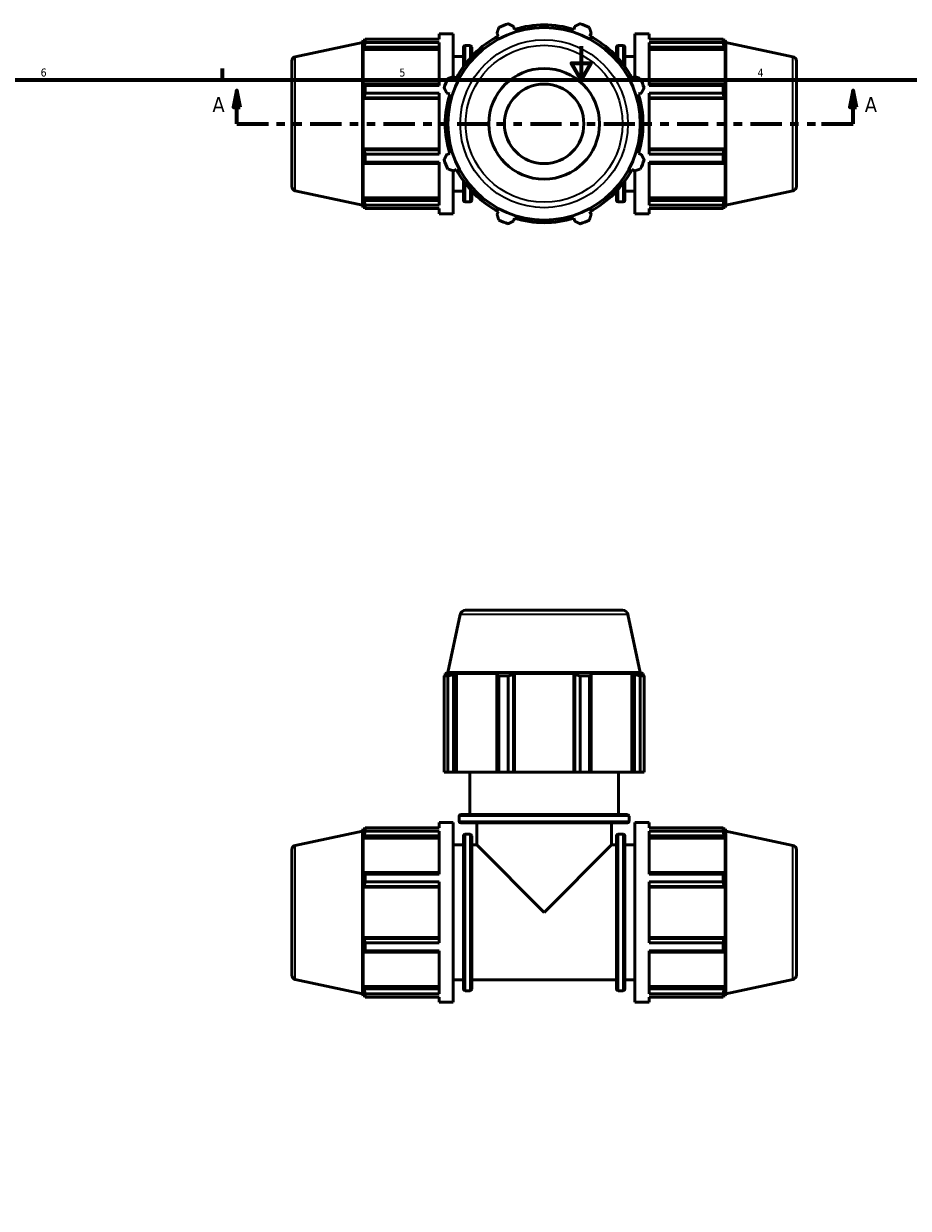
# Model space of a CAD drawing. Header units: inches. Extents: x 0.1 to 36.9, y -6.4 to 25.7.
# Tile 4 of 6: x 10.4 to 20.9, y 7.6 to 21.7. Entities that reach past the tile are written whole.
import ezdxf

# ---------------------------------------------------------------- set-up
doc = ezdxf.new("R2010")
doc.units = ezdxf.units.IN
doc.header["$MEASUREMENT"] = 0
doc.linetypes.add('DOUBLE_DASH_CHAIN', pattern=[1.2403, 0.6614, -0.0827, 0.1654, -0.0827, 0.1654, -0.0827])
for name, color, linetype, lineweight in [('Border (ANSI)', 7, 'Continuous', 70), ('Section Line (ANSI)', 7, 'DOUBLE_DASH_CHAIN', 70), ('Visible (ANSI)', 7, 'Continuous', 50), ('Visible Narrow (ANSI)', 7, 'Continuous', 35)]:
    doc.layers.add(name, color=color, linetype=linetype, lineweight=lineweight)
doc.styles.add('Label Text (ANSI)', font='tahoma.ttf')
doc.styles.add('Note Text (ANSI)', font='tahoma.ttf')

# ---------------------------------------------------------------- blocks, each defined once
blk = doc.blocks.new('Borders Default Border')
at = {"layer": 'Border (ANSI)'}
blk.add_line((12.75, 21), (12.75, 21.134), dxfattribs=at)
at = {"layer": 'Border (ANSI)', "flags": 128}
for points in [[(17, 21.4), (17, 21), (16.885, 21.2), (17.115, 21.2), (17, 21)], [(0.5, 1), (0.5, 21), (33.5, 21), (33.5, 1), (0.5, 1)]]:
    blk.add_lwpolyline(points, dxfattribs=at)
at = {"layer": 'Border (ANSI)', "color": 5, "true_color": 0x0000ff, "char_height": 0.0945, "attachment_point": 7, "style": 'Note Text (ANSI)'}
for s, insert in [('6', (10.595, 21.038)), ('5', (14.847, 21.038)), ('4', (19.092, 21.04))]:
    blk.add_mtext(s, dxfattribs=dict(at, insert=insert))
blk = doc.blocks.new('2dTransSection0')
at = {"layer": 'Section Line (ANSI)', "linetype": 'Continuous'}
for p, q in [((12.921, 20.874), (12.881, 20.677)), ((12.921, 20.677), (12.921, 20.874)), ((12.96, 20.677), (12.921, 20.874)), ((20.225, 20.874), (20.186, 20.677)), ((20.225, 20.677), (20.225, 20.874)), ((20.265, 20.677), (20.225, 20.874)), ((12.881, 20.677), (12.96, 20.677)), ((12.921, 20.48), (12.921, 20.677)), ((20.186, 20.677), (20.265, 20.677)), ((20.225, 20.48), (20.225, 20.677)), ((12.921, 20.48), (13.295, 20.48)), ((19.851, 20.48), (20.225, 20.48))]:
    blk.add_line(p, q, dxfattribs=at)
at = {"layer": 'Section Line (ANSI)', "linetype": 'DOUBLE_DASH_CHAIN', "ltscale": 0.558751}
blk.add_line((12.921, 20.48), (20.225, 20.48), dxfattribs=at)
at = {"layer": 'Section Line (ANSI)', "linetype": 'Continuous', "flags": 128}
for points in [[(12.96, 20.677), (12.921, 20.874), (12.881, 20.677), (12.96, 20.677)], [(20.265, 20.677), (20.225, 20.874), (20.186, 20.677), (20.265, 20.677)]]:
    blk.add_lwpolyline(points, dxfattribs=at)
at = {"layer": 'Section Line (ANSI)'}
for points in [[(12.96, 20.677), (12.921, 20.874), (12.881, 20.677), (12.96, 20.677)], [(20.265, 20.677), (20.225, 20.874), (20.186, 20.677), (20.265, 20.677)]]:
    blk.add_solid(points, dxfattribs=at)
at = {"layer": 'Section Line (ANSI)', "char_height": 0.18, "attachment_point": 7, "style": 'Label Text (ANSI)'}
for insert in [(12.631, 20.618), (20.362, 20.618)]:
    blk.add_mtext('A', dxfattribs=dict(at, insert=insert))

msp = doc.modelspace()

# ---------------------------------------------------------------- linework, layer by layer
at = {"layer": 'Visible (ANSI)'}
for p, q in [((16.209, 21.598), (16.198, 21.634)), ((16.926, 21.634), (16.914, 21.598)), ((14.442, 21.482), (15.317, 21.482)), ((14.442, 21.444), (14.442, 21.482)), ((15.317, 21.482), (15.317, 21.545)), ((15.317, 21.545), (15.485, 21.545)), ((15.485, 21.038), (15.485, 21.545)), ((16.003, 21.553), (16.021, 21.52)), ((17.103, 21.52), (17.12, 21.553)), ((17.638, 21.038), (17.638, 21.545)), ((17.638, 21.545), (17.806, 21.545)), ((17.806, 21.482), (17.806, 21.545)), ((17.806, 21.482), (18.682, 21.482)), ((18.682, 21.444), (18.682, 21.482)), ((13.613, 21.275), (14.409, 21.444)), ((14.409, 21.444), (14.418, 21.471)), ((14.409, 19.517), (14.409, 21.444)), ((14.418, 21.471), (14.418, 21.425)), ((14.418, 21.471), (14.436, 21.471)), ((14.428, 21.455), (14.418, 21.425)), ((14.418, 21.359), (14.428, 21.387)), ((15.317, 21.359), (14.418, 21.359)), ((14.418, 21.359), (14.418, 20.938)), ((14.428, 21.387), (15.317, 21.387)), ((15.317, 21.444), (14.442, 21.444)), ((15.317, 20.934), (15.317, 21.444)), ((15.605, 21.157), (15.605, 21.386)), ((15.626, 21.407), (15.684, 21.407)), ((15.705, 21.386), (15.705, 21.279)), ((17.419, 21.279), (17.419, 21.386)), ((17.44, 21.407), (17.498, 21.407)), ((17.519, 21.386), (17.519, 21.157)), ((17.806, 20.934), (17.806, 21.444)), ((18.682, 21.444), (17.806, 21.444)), ((17.806, 21.387), (18.695, 21.387)), ((17.806, 21.359), (18.706, 21.359)), ((18.688, 21.471), (18.706, 21.471)), ((18.706, 21.425), (18.695, 21.455)), ((18.695, 21.387), (18.706, 21.359)), ((18.715, 21.444), (18.706, 21.471)), ((18.706, 21.425), (18.706, 21.471)), ((18.706, 20.938), (18.706, 21.359)), ((18.715, 19.517), (18.715, 21.444)), ((19.51, 21.275), (18.715, 21.444)), ((13.572, 21.223), (13.572, 19.737)), ((15.485, 21.279), (15.605, 21.279)), ((17.519, 21.279), (17.638, 21.279)), ((19.552, 21.223), (19.552, 19.737)), ((14.428, 20.952), (14.418, 20.938)), ((15.317, 20.952), (14.428, 20.952)), ((14.442, 20.934), (15.317, 20.934)), ((14.442, 20.841), (14.442, 20.934)), ((15.522, 21.021), (15.489, 21.039)), ((17.635, 21.039), (17.601, 21.021)), ((18.695, 20.952), (17.806, 20.952)), ((17.806, 20.934), (18.682, 20.934)), ((18.682, 20.841), (18.682, 20.934)), ((18.706, 20.938), (18.695, 20.952)), ((14.418, 20.778), (14.428, 20.788)), ((15.317, 20.778), (14.418, 20.778)), ((14.418, 20.778), (14.418, 20.183)), ((14.428, 20.788), (15.317, 20.788)), ((15.317, 20.841), (14.442, 20.841)), ((15.317, 20.12), (15.317, 20.841)), ((15.408, 20.844), (15.444, 20.833)), ((17.679, 20.833), (17.715, 20.844)), ((17.806, 20.12), (17.806, 20.841)), ((18.682, 20.841), (17.806, 20.841)), ((17.806, 20.788), (18.695, 20.788)), ((17.806, 20.778), (18.706, 20.778)), ((18.695, 20.788), (18.706, 20.778)), ((18.706, 20.183), (18.706, 20.778)), ((14.428, 20.173), (14.418, 20.183)), ((15.317, 20.183), (14.418, 20.183)), ((15.317, 20.173), (14.428, 20.173)), ((14.442, 20.12), (15.317, 20.12)), ((14.442, 20.027), (14.442, 20.12)), ((15.444, 20.128), (15.408, 20.117)), ((17.715, 20.117), (17.679, 20.128)), ((17.806, 20.183), (18.706, 20.183)), ((18.695, 20.173), (17.806, 20.173)), ((17.806, 20.12), (18.682, 20.12)), ((18.682, 20.027), (18.682, 20.12)), ((18.706, 20.183), (18.695, 20.173)), ((14.418, 20.023), (14.418, 19.602)), ((14.418, 20.023), (14.428, 20.008)), ((14.428, 20.008), (15.317, 20.008)), ((15.317, 20.027), (14.442, 20.027)), ((15.317, 19.517), (15.317, 20.027)), ((15.489, 19.922), (15.522, 19.939)), ((17.601, 19.939), (17.635, 19.922)), ((17.806, 19.517), (17.806, 20.027)), ((18.682, 20.027), (17.806, 20.027)), ((17.806, 20.008), (18.695, 20.008)), ((18.695, 20.008), (18.706, 20.023)), ((18.706, 19.602), (18.706, 20.023)), ((15.485, 19.415), (15.485, 19.923)), ((15.605, 19.575), (15.605, 19.804)), ((17.519, 19.804), (17.519, 19.575)), ((17.638, 19.415), (17.638, 19.923)), ((13.613, 19.686), (14.409, 19.517)), ((15.485, 19.682), (15.605, 19.682)), ((15.705, 19.681), (15.705, 19.575)), ((17.419, 19.575), (17.419, 19.681)), ((17.519, 19.682), (17.638, 19.682)), ((19.51, 19.686), (18.715, 19.517)), ((14.409, 19.517), (14.418, 19.49)), ((14.428, 19.573), (14.418, 19.602)), ((15.317, 19.602), (14.418, 19.602)), ((14.418, 19.536), (14.418, 19.49)), ((14.418, 19.536), (14.428, 19.505)), ((15.317, 19.573), (14.428, 19.573)), ((14.442, 19.517), (15.317, 19.517)), ((14.442, 19.478), (14.442, 19.517)), ((15.626, 19.554), (15.684, 19.554)), ((17.44, 19.554), (17.498, 19.554)), ((17.806, 19.602), (18.706, 19.602)), ((18.695, 19.573), (17.806, 19.573)), ((17.806, 19.517), (18.682, 19.517)), ((18.682, 19.478), (18.682, 19.517)), ((18.706, 19.602), (18.695, 19.573)), ((18.695, 19.505), (18.706, 19.536)), ((18.706, 19.49), (18.706, 19.536)), ((18.715, 19.517), (18.706, 19.49)), ((14.418, 19.49), (14.436, 19.49)), ((15.317, 19.478), (14.442, 19.478)), ((15.317, 19.415), (15.317, 19.478)), ((15.317, 19.415), (15.485, 19.415)), ((16.021, 19.441), (16.003, 19.407)), ((17.12, 19.407), (17.103, 19.441)), ((17.638, 19.415), (17.806, 19.415)), ((17.806, 19.415), (17.806, 19.478)), ((18.682, 19.478), (17.806, 19.478)), ((18.688, 19.49), (18.706, 19.49)), ((16.198, 19.327), (16.209, 19.363)), ((16.914, 19.363), (16.926, 19.327)), ((15.568, 14.664), (15.422, 13.978)), ((15.632, 14.716), (17.492, 14.716)), ((17.556, 14.664), (17.702, 13.978)), ((15.422, 13.939), (15.376, 13.939)), ((15.376, 12.797), (15.376, 13.939)), ((15.422, 13.978), (15.39, 13.968)), ((15.444, 13.968), (15.39, 13.968)), ((15.39, 13.946), (15.39, 13.968)), ((15.444, 13.968), (15.408, 13.955)), ((17.702, 13.978), (15.422, 13.978)), ((15.422, 13.939), (15.422, 12.797)), ((15.489, 13.955), (15.522, 13.968)), ((15.489, 12.797), (15.489, 13.955)), ((15.522, 12.797), (15.522, 13.968)), ((16.021, 13.968), (15.522, 13.968)), ((16.021, 13.968), (16.003, 13.955)), ((16.003, 13.955), (16.003, 12.797)), ((16.135, 13.939), (16.025, 13.939)), ((16.025, 12.797), (16.025, 13.939)), ((16.135, 13.939), (16.135, 12.797)), ((16.198, 13.955), (16.209, 13.968)), ((16.198, 12.797), (16.198, 13.955)), ((16.209, 12.797), (16.209, 13.968)), ((16.914, 13.968), (16.209, 13.968)), ((16.914, 12.797), (16.914, 13.968)), ((16.914, 13.968), (16.926, 13.955)), ((16.926, 13.955), (16.926, 12.797)), ((17.098, 13.939), (16.988, 13.939)), ((16.988, 12.797), (16.988, 13.939)), ((17.098, 13.939), (17.098, 12.797)), ((17.12, 13.955), (17.103, 13.968)), ((17.601, 13.968), (17.103, 13.968)), ((17.12, 12.797), (17.12, 13.955)), ((17.601, 12.797), (17.601, 13.968)), ((17.601, 13.968), (17.635, 13.955)), ((17.635, 13.955), (17.635, 12.797)), ((17.715, 13.955), (17.679, 13.968)), ((17.734, 13.968), (17.679, 13.968)), ((17.702, 13.978), (17.734, 13.968)), ((17.747, 13.939), (17.702, 13.939)), ((17.702, 12.797), (17.702, 13.939)), ((17.734, 13.946), (17.734, 13.968)), ((17.747, 13.939), (17.747, 12.797)), ((15.422, 12.797), (15.376, 12.797)), ((15.422, 12.797), (15.489, 12.797)), ((15.522, 12.797), (15.489, 12.797)), ((15.522, 12.797), (16.003, 12.797)), ((15.68, 12.295), (15.68, 12.797)), ((16.003, 12.797), (16.025, 12.797)), ((16.135, 12.797), (16.025, 12.797)), ((16.135, 12.797), (16.198, 12.797)), ((16.209, 12.797), (16.198, 12.797)), ((16.209, 12.797), (16.914, 12.797)), ((16.926, 12.797), (16.914, 12.797)), ((16.926, 12.797), (16.988, 12.797)), ((17.098, 12.797), (16.988, 12.797)), ((17.098, 12.797), (17.12, 12.797)), ((17.12, 12.797), (17.601, 12.797)), ((17.444, 12.295), (17.444, 12.797)), ((17.635, 12.797), (17.601, 12.797)), ((17.635, 12.797), (17.702, 12.797)), ((17.747, 12.797), (17.702, 12.797)), ((15.554, 12.218), (15.554, 12.275)), ((15.575, 12.295), (17.549, 12.295)), ((17.57, 12.218), (17.57, 12.275)), ((13.613, 11.93), (14.409, 12.099)), ((14.409, 12.099), (14.418, 12.126)), ((14.409, 10.173), (14.409, 12.099)), ((14.418, 12.126), (14.418, 12.081)), ((14.418, 12.126), (14.436, 12.126)), ((14.428, 12.111), (14.418, 12.081)), ((14.442, 12.138), (15.317, 12.138)), ((14.442, 12.1), (14.442, 12.138)), ((15.317, 12.1), (14.442, 12.1)), ((15.317, 12.138), (15.317, 12.201)), ((15.317, 12.201), (15.485, 12.201)), ((15.317, 11.59), (15.317, 12.1)), ((15.485, 10.071), (15.485, 12.201)), ((17.549, 12.197), (15.575, 12.197)), ((15.763, 11.935), (15.763, 12.197)), ((17.361, 11.935), (17.361, 12.197)), ((17.638, 10.071), (17.638, 12.201)), ((17.638, 12.201), (17.806, 12.201)), ((17.806, 12.138), (17.806, 12.201)), ((17.806, 12.138), (18.682, 12.138)), ((17.806, 11.59), (17.806, 12.1)), ((18.682, 12.1), (17.806, 12.1)), ((18.682, 12.1), (18.682, 12.138)), ((18.688, 12.126), (18.706, 12.126)), ((18.706, 12.081), (18.695, 12.111)), ((18.715, 12.099), (18.706, 12.126)), ((18.706, 12.081), (18.706, 12.126)), ((18.715, 10.173), (18.715, 12.099)), ((19.51, 11.93), (18.715, 12.099)), ((14.418, 12.015), (14.428, 12.043)), ((14.418, 12.015), (14.418, 11.593)), ((15.317, 12.015), (14.418, 12.015)), ((14.428, 12.043), (15.317, 12.043)), ((15.485, 11.935), (15.605, 11.935)), ((15.605, 10.23), (15.605, 12.042)), ((15.626, 12.063), (15.684, 12.063)), ((15.705, 12.042), (15.705, 10.23)), ((15.705, 11.935), (15.763, 11.935)), ((15.763, 11.935), (16.562, 11.136)), ((16.562, 11.136), (17.361, 11.935)), ((17.361, 11.935), (17.419, 11.935)), ((17.419, 10.23), (17.419, 12.042)), ((17.44, 12.063), (17.498, 12.063)), ((17.519, 12.042), (17.519, 10.23)), ((17.519, 11.935), (17.638, 11.935)), ((17.806, 12.043), (18.695, 12.043)), ((17.806, 12.015), (18.706, 12.015)), ((18.695, 12.043), (18.706, 12.015)), ((18.706, 11.593), (18.706, 12.015)), ((13.572, 11.879), (13.572, 10.393)), ((19.552, 11.879), (19.552, 10.393)), ((14.428, 11.608), (14.418, 11.593)), ((15.317, 11.608), (14.428, 11.608)), ((14.442, 11.59), (15.317, 11.59)), ((14.442, 11.497), (14.442, 11.59)), ((18.695, 11.608), (17.806, 11.608)), ((17.806, 11.59), (18.682, 11.59)), ((18.682, 11.497), (18.682, 11.59)), ((18.706, 11.593), (18.695, 11.608)), ((14.418, 11.434), (14.428, 11.443)), ((15.317, 11.434), (14.418, 11.434)), ((14.418, 11.434), (14.418, 10.838)), ((14.428, 11.443), (15.317, 11.443)), ((15.317, 11.497), (14.442, 11.497)), ((15.317, 10.775), (15.317, 11.497)), ((17.806, 10.775), (17.806, 11.497)), ((18.682, 11.497), (17.806, 11.497)), ((17.806, 11.443), (18.695, 11.443)), ((17.806, 11.434), (18.706, 11.434)), ((18.695, 11.443), (18.706, 11.434)), ((18.706, 10.838), (18.706, 11.434)), ((15.317, 10.838), (14.418, 10.838)), ((14.428, 10.829), (14.418, 10.838)), ((15.317, 10.829), (14.428, 10.829)), ((17.806, 10.838), (18.706, 10.838)), ((18.695, 10.829), (17.806, 10.829)), ((18.706, 10.838), (18.695, 10.829)), ((14.418, 10.679), (14.418, 10.257)), ((14.418, 10.679), (14.428, 10.664)), ((14.442, 10.775), (15.317, 10.775)), ((14.442, 10.682), (14.442, 10.775)), ((15.317, 10.682), (14.442, 10.682)), ((15.317, 10.172), (15.317, 10.682)), ((17.806, 10.775), (18.682, 10.775)), ((17.806, 10.172), (17.806, 10.682)), ((18.682, 10.682), (17.806, 10.682)), ((18.682, 10.682), (18.682, 10.775)), ((18.695, 10.664), (18.706, 10.679)), ((18.706, 10.257), (18.706, 10.679)), ((14.428, 10.664), (15.317, 10.664)), ((17.806, 10.664), (18.695, 10.664)), ((13.613, 10.342), (14.409, 10.173)), ((15.317, 10.257), (14.418, 10.257)), ((14.428, 10.229), (14.418, 10.257)), ((15.485, 10.337), (15.605, 10.337)), ((15.705, 10.337), (17.419, 10.337)), ((17.519, 10.337), (17.638, 10.337)), ((17.806, 10.257), (18.706, 10.257)), ((18.706, 10.257), (18.695, 10.229)), ((19.51, 10.342), (18.715, 10.173)), ((14.409, 10.173), (14.418, 10.146)), ((14.418, 10.191), (14.418, 10.146)), ((14.418, 10.191), (14.428, 10.161)), ((14.418, 10.146), (14.436, 10.146)), ((15.317, 10.229), (14.428, 10.229)), ((14.442, 10.172), (15.317, 10.172)), ((14.442, 10.134), (14.442, 10.172)), ((15.317, 10.134), (14.442, 10.134)), ((15.317, 10.071), (15.317, 10.134)), ((15.626, 10.209), (15.684, 10.209)), ((17.44, 10.209), (17.498, 10.209)), ((18.695, 10.229), (17.806, 10.229)), ((17.806, 10.172), (18.682, 10.172)), ((17.806, 10.071), (17.806, 10.134)), ((18.682, 10.134), (17.806, 10.134)), ((18.682, 10.134), (18.682, 10.172)), ((18.688, 10.146), (18.706, 10.146)), ((18.695, 10.161), (18.706, 10.191)), ((18.706, 10.146), (18.706, 10.191)), ((18.715, 10.173), (18.706, 10.146)), ((15.317, 10.071), (15.485, 10.071)), ((17.638, 10.071), (17.806, 10.071))]:
    msp.add_line(p, q, dxfattribs=at)
for radius in [1.14, 0.656, 0.471]:
    msp.add_circle((16.562, 20.48), radius, dxfattribs=at)
for centre, radius, start, end in [((16.562, 20.48), 1.26, 109.792, 115.208), ((16.562, 20.48), 1.172, 72.5, 107.5), ((16.562, 20.48), 1.26, 64.792, 70.208), ((16.562, 20.48), 1.172, 117.5, 152.5), ((16.562, 20.48), 1.172, 27.5, 62.5), ((15.626, 21.386), 0.0209, 90, 180), ((15.684, 21.386), 0.0209, 0, 90), ((17.44, 21.386), 0.0209, 90, 180), ((17.498, 21.386), 0.0209, 0, 90), ((13.624, 21.223), 0.0524, 102, 180), ((19.499, 21.223), 0.0524, 0, 78), ((16.562, 20.48), 1.26, 154.792, 160.208), ((16.562, 20.48), 1.26, 19.792, 25.208), ((16.562, 20.48), 1.172, 162.5, 197.5), ((16.562, 20.48), 1.172, 342.5, 17.5), ((16.562, 20.48), 1.26, 199.792, 205.208), ((16.562, 20.48), 1.172, 207.5, 242.5), ((16.562, 20.48), 1.172, 297.5, 332.5), ((16.562, 20.48), 1.26, 334.792, 340.208), ((13.624, 19.737), 0.0524, 180, 258), ((19.499, 19.737), 0.0524, 282, 0), ((15.626, 19.575), 0.0209, 180, 270), ((15.684, 19.575), 0.0209, 270, 0), ((17.44, 19.575), 0.0209, 180, 270), ((17.498, 19.575), 0.0209, 270, 0), ((16.562, 20.48), 1.26, 244.792, 250.208), ((16.562, 20.48), 1.172, 252.5, 287.5), ((16.562, 20.48), 1.26, 289.792, 295.208), ((15.632, 14.65), 0.0656, 90, 168), ((17.492, 14.65), 0.0656, 12, 90), ((15.575, 12.275), 0.0209, 90, 180), ((15.575, 12.218), 0.0209, 180, 270), ((17.549, 12.275), 0.0209, 0, 90), ((17.549, 12.218), 0.0209, 270, 0), ((13.624, 11.879), 0.0524, 102, 180), ((15.626, 12.042), 0.0209, 90, 180), ((15.684, 12.042), 0.0209, 0, 90), ((17.44, 12.042), 0.0209, 90, 180), ((17.498, 12.042), 0.0209, 0, 90), ((19.499, 11.879), 0.0524, 0, 78), ((13.624, 10.393), 0.0524, 180, 258), ((19.499, 10.393), 0.0524, 282, 0), ((15.626, 10.23), 0.0209, 180, 270), ((15.684, 10.23), 0.0209, 270, 0), ((17.44, 10.23), 0.0209, 180, 270), ((17.498, 10.23), 0.0209, 270, 0)]:
    msp.add_arc(centre, radius, start, end, dxfattribs=at)
for points, weights in [([(16.003, 21.553), (16.014, 21.586), (16.025, 21.62)], [1.00124845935, 1.00103270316, 1]), ([(16.135, 21.666), (16.167, 21.65), (16.198, 21.634)], [1, 1.00103270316, 1.00124845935]), ([(16.926, 21.634), (16.956, 21.65), (16.988, 21.666)], [1.00124845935, 1.00103270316, 1]), ([(17.098, 21.62), (17.11, 21.586), (17.12, 21.553)], [1, 1.00103270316, 1.00124845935]), ([(14.428, 21.455), (14.435, 21.469), (14.442, 21.482)], [1.00125604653, 1.00103649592, 1]), ([(18.682, 21.482), (18.689, 21.469), (18.695, 21.455)], [1, 1.00103649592, 1.00125604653]), ([(14.442, 21.444), (14.435, 21.415), (14.428, 21.387)], [1, 1.00103649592, 1.00125604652]), ([(18.695, 21.387), (18.689, 21.415), (18.682, 21.444)], [1.00125604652, 1.00103649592, 1]), ([(14.428, 20.952), (14.435, 20.943), (14.442, 20.934)], [1.00125604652, 1.00103649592, 1]), ([(15.422, 21.017), (15.456, 21.028), (15.489, 21.039)], [1, 1.00103270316, 1.00124845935]), ([(17.635, 21.039), (17.668, 21.028), (17.702, 21.017)], [1.00124845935, 1.00103270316, 1]), ([(18.682, 20.934), (18.689, 20.943), (18.695, 20.952)], [1, 1.00103649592, 1.00125604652]), ([(14.442, 20.841), (14.435, 20.814), (14.428, 20.788)], [1, 1.00103649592, 1.00125604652]), ([(15.408, 20.844), (15.393, 20.875), (15.376, 20.907)], [1.00124845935, 1.00103270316, 1]), ([(17.747, 20.907), (17.731, 20.875), (17.715, 20.844)], [1, 1.00103270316, 1.00124845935]), ([(18.695, 20.788), (18.689, 20.814), (18.682, 20.841)], [1.00125604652, 1.00103649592, 1]), ([(14.428, 20.173), (14.435, 20.147), (14.442, 20.12)], [1.00125604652, 1.00103649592, 1]), ([(15.376, 20.054), (15.393, 20.086), (15.408, 20.117)], [1, 1.00103270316, 1.00124845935]), ([(17.715, 20.117), (17.731, 20.086), (17.747, 20.054)], [1.00124845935, 1.00103270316, 1]), ([(18.682, 20.12), (18.689, 20.147), (18.695, 20.173)], [1, 1.00103649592, 1.00125604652]), ([(14.442, 20.027), (14.435, 20.017), (14.428, 20.008)], [1, 1.00103649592, 1.00125604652]), ([(15.489, 19.922), (15.456, 19.933), (15.422, 19.944)], [1.00124845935, 1.00103270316, 1]), ([(17.702, 19.944), (17.668, 19.933), (17.635, 19.922)], [1, 1.00103270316, 1.00124845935]), ([(18.695, 20.008), (18.689, 20.017), (18.682, 20.027)], [1.00125604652, 1.00103649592, 1]), ([(14.428, 19.573), (14.435, 19.546), (14.442, 19.517)], [1.00125604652, 1.00103649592, 1]), ([(18.682, 19.517), (18.689, 19.546), (18.695, 19.573)], [1, 1.00103649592, 1.00125604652]), ([(14.442, 19.478), (14.435, 19.492), (14.428, 19.505)], [1, 1.00103649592, 1.00125604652]), ([(16.025, 19.34), (16.014, 19.375), (16.003, 19.407)], [1, 1.00103270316, 1.00124845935]), ([(17.12, 19.407), (17.11, 19.375), (17.098, 19.34)], [1.00124845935, 1.00103270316, 1]), ([(18.695, 19.505), (18.689, 19.492), (18.682, 19.478)], [1.00125604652, 1.00103649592, 1]), ([(16.198, 19.327), (16.167, 19.311), (16.135, 19.295)], [1.00124845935, 1.00103270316, 1]), ([(16.988, 19.295), (16.956, 19.311), (16.926, 19.327)], [1, 1.00103270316, 1.00124845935]), ([(15.376, 13.939), (15.393, 13.947), (15.408, 13.955)], [1, 1.00103270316, 1.00124845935]), ([(15.489, 13.955), (15.456, 13.947), (15.422, 13.939)], [1.00124845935, 1.00103270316, 1]), ([(16.025, 13.939), (16.014, 13.947), (16.003, 13.955)], [1, 1.00103270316, 1.00124845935]), ([(16.198, 13.955), (16.167, 13.947), (16.135, 13.939)], [1.00124845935, 1.00103270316, 1]), ([(16.988, 13.939), (16.956, 13.947), (16.926, 13.955)], [1, 1.00103270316, 1.00124845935]), ([(17.12, 13.955), (17.11, 13.947), (17.098, 13.939)], [1.00124845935, 1.00103270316, 1]), ([(17.702, 13.939), (17.668, 13.947), (17.635, 13.955)], [1, 1.00103270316, 1.00124845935]), ([(17.715, 13.955), (17.731, 13.947), (17.747, 13.939)], [1.00124845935, 1.00103270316, 1]), ([(14.428, 12.111), (14.435, 12.124), (14.442, 12.138)], [1.00125604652, 1.00103649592, 1]), ([(14.442, 12.1), (14.435, 12.071), (14.428, 12.043)], [1, 1.00103649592, 1.00125604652]), ([(18.682, 12.138), (18.689, 12.124), (18.695, 12.111)], [1, 1.00103649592, 1.00125604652]), ([(18.695, 12.043), (18.689, 12.071), (18.682, 12.1)], [1.00125604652, 1.00103649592, 1]), ([(14.428, 11.608), (14.435, 11.599), (14.442, 11.59)], [1.00125604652, 1.00103649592, 1]), ([(18.682, 11.59), (18.689, 11.599), (18.695, 11.608)], [1, 1.00103649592, 1.00125604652]), ([(14.442, 11.497), (14.435, 11.469), (14.428, 11.443)], [1, 1.00103649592, 1.00125604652]), ([(18.695, 11.443), (18.689, 11.469), (18.682, 11.497)], [1.00125604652, 1.00103649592, 1]), ([(14.428, 10.829), (14.435, 10.802), (14.442, 10.775)], [1.00125604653, 1.00103649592, 1]), ([(18.682, 10.775), (18.689, 10.802), (18.695, 10.829)], [1, 1.00103649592, 1.00125604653]), ([(14.442, 10.682), (14.435, 10.673), (14.428, 10.664)], [1, 1.00103649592, 1.00125604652]), ([(18.695, 10.664), (18.689, 10.673), (18.682, 10.682)], [1.00125604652, 1.00103649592, 1]), ([(14.428, 10.229), (14.435, 10.201), (14.442, 10.172)], [1.00125604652, 1.00103649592, 1]), ([(14.442, 10.134), (14.435, 10.148), (14.428, 10.161)], [1, 1.00103649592, 1.00125604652]), ([(18.682, 10.172), (18.689, 10.201), (18.695, 10.229)], [1, 1.00103649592, 1.00125604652]), ([(18.695, 10.161), (18.689, 10.148), (18.682, 10.134)], [1.00125604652, 1.00103649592, 1])]:
    msp.add_rational_spline(points, weights, degree=2, dxfattribs=at)
at = {"layer": 'Visible Narrow (ANSI)'}
for p, q in [((15.626, 21.406), (15.626, 21.206)), ((15.684, 21.271), (15.684, 21.407)), ((17.44, 21.407), (17.44, 21.271)), ((17.498, 21.206), (17.498, 21.406)), ((13.613, 19.696), (13.613, 21.265)), ((19.51, 19.696), (19.51, 21.265)), ((15.626, 19.754), (15.626, 19.554)), ((15.684, 19.554), (15.684, 19.69)), ((17.44, 19.69), (17.44, 19.554)), ((17.498, 19.554), (17.498, 19.754)), ((17.544, 14.664), (15.58, 14.664)), ((17.557, 12.275), (15.566, 12.275)), ((15.566, 12.218), (17.557, 12.218)), ((15.626, 12.051), (15.626, 10.221)), ((15.684, 10.221), (15.684, 12.051)), ((17.44, 12.051), (17.44, 10.221)), ((17.498, 10.221), (17.498, 12.051)), ((13.613, 10.352), (13.613, 11.92)), ((19.51, 10.352), (19.51, 11.92))]:
    msp.add_line(p, q, dxfattribs=at)
for radius in [0.994, 0.93]:
    msp.add_circle((16.562, 20.48), radius, dxfattribs=at)

# ---------------------------------------------------------------- block references
msp.add_blockref('Borders Default Border', (0, 0))
at = {"layer": 'Section Line (ANSI)'}
msp.add_blockref('2dTransSection0', (0, 0), dxfattribs=at)

doc.saveas('drawing.dxf')
